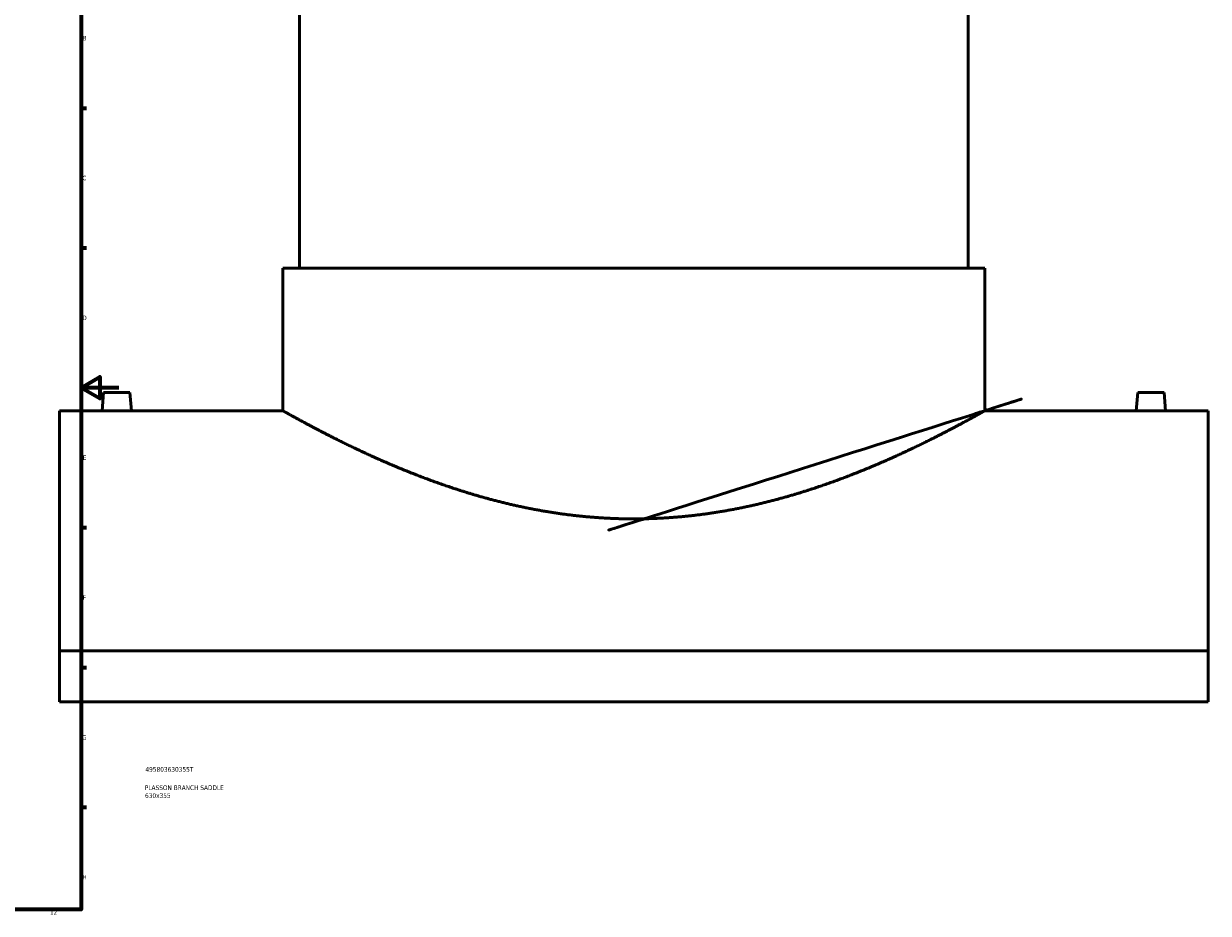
# Model space of a CAD drawing. Header units: millimetres. Extents: x -379 to 1593, y -430 to 1161.
# Tile 5 of 6: x 791 to 1419, y 18 to 490. Entities that reach past the tile are written whole.
import ezdxf

# ---------------------------------------------------------------- set-up
doc = ezdxf.new("R2010")
doc.units = ezdxf.units.MM
for name, color, linetype, lineweight in [('Border (ANSI)', 7, 'Continuous', 70), ('Title (ISO)', 7, 'Continuous', 50), ('Visible (ANSI)', 7, 'Continuous', 50)]:
    doc.layers.add(name, color=color, linetype=linetype, lineweight=lineweight)
doc.styles.add('Note Text (ANSI)', font='tahoma.ttf')
doc.styles.add('Note Text (ISO)', font='tahoma.ttf')

# ---------------------------------------------------------------- blocks, each defined once
blk = doc.blocks.new('Borders Default Border')
at = {"layer": 'Border (ANSI)'}
for p, q in [((820.999984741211, 445.4999923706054), (823.7999725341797, 445.4999923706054)), ((820.999984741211, 371.25), (823.7999725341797, 371.25)), ((820.999984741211, 222.7499961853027), (823.7999725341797, 222.7499961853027)), ((820.999984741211, 148.5000038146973), (823.7999725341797, 148.5000038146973)), ((820.999984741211, 74.25000190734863), (823.7999725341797, 74.25000190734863))]:
    blk.add_line(p, q, dxfattribs=at)
at = {"layer": 'Border (ANSI)', "flags": 128}
for points in [[(20, 20), (20, 574.000015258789), (820.999984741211, 574.000015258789), (820.999984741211, 20), (20, 20)], [(840.9999847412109, 297.0000076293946), (820.999984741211, 297.0000076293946), (830.9999847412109, 302.773494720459), (830.9999847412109, 291.2265014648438), (820.999984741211, 297.0000076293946)]]:
    blk.add_lwpolyline(points, dxfattribs=at)
at = {"layer": 'Border (ANSI)', "color": 5, "true_color": 0x0000ff, "char_height": 2.399999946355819, "attachment_point": 7, "style": 'Note Text (ANSI)'}
for s, insert in [('B', (821.8675532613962, 481.4250000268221)), ('C', (821.7146764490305, 407.1322123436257)), ('D', (821.7207137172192, 332.9250000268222)), ('E', (821.9142307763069, 258.6750000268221)), ('F', (821.9793846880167, 184.4250000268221)), ('G', (821.6038174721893, 110.1283225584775)), ('H', (821.7255759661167, 35.92500002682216)), ('12', (804.5164018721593, 17.20000005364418))]:
    blk.add_mtext(s, dxfattribs=dict(at, insert=insert))
blk = doc.blocks.new('Title Blocks ISO')
at = {"layer": 'Title (ISO)', "color": 232, "true_color": 0xca0064, "style": 'Note Text (ISO)'}
for tag, p in [('PART_NUMBER_001', (34.15585882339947, 73.12990756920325)), ('DESCRIPTION_001', (33.83688029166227, 63.39776635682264)), ('DESCRIPTION_002', (33.94769291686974, 59.17905135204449))]:
    blk.add_attdef(tag, p, '', height=2.5, dxfattribs=at)

msp = doc.modelspace()

# ---------------------------------------------------------------- linework, layer by layer
at = {"layer": 'Visible (ANSI)'}
for p, q in [((936.9637465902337, 533.686083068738), (936.9637465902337, 360.4360830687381)), ((1291.963746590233, 533.686083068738), (1291.963746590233, 360.4360830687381)), ((928.0887465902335, 360.4360830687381), (1300.838746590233, 360.4360830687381)), ((928.0887465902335, 360.4360830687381), (928.0887465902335, 284.8360830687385)), ((1300.838746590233, 360.4360830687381), (1300.838746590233, 284.8360830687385)), ((832.9637465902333, 294.4360830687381), (832.1238554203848, 284.8360830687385)), ((832.9637465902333, 294.4360830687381), (846.9637465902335, 294.4360830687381)), ((846.9637465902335, 294.4360830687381), (847.8036377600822, 284.8360830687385)), ((1381.963746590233, 294.4360830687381), (1381.123855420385, 284.8360830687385)), ((1395.963746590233, 294.4360830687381), (1381.963746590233, 294.4360830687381)), ((1395.963746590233, 294.4360830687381), (1396.803637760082, 284.8360830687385)), ((809.4637465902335, 284.8360830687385), (809.463746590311, 157.4042534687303)), ((832.1238554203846, 284.8360830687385), (809.4637465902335, 284.8360830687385)), ((928.0887465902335, 284.8360830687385), (847.8036377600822, 284.8360830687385)), ((1381.123855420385, 284.8360830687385), (1300.838746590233, 284.8360830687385)), ((1419.463746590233, 284.8360830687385), (1396.803637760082, 284.8360830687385)), ((1419.463746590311, 157.4042534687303), (1419.463746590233, 284.8360830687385)), ((1419.463746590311, 157.4042534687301), (809.463746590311, 157.4042534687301)), ((809.463746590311, 130.1993445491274), (809.463746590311, 157.4042534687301)), ((1419.463746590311, 157.4042534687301), (1419.463746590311, 130.1993445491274)), ((809.463746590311, 130.1993445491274), (1419.463746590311, 130.1993445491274))]:
    msp.add_line(p, q, dxfattribs=at)
for points, knots in [([(1300.838746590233, 284.8360830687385), (1300.838746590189, 284.8360830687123), (1300.548337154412, 284.6722810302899), (1299.353868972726, 284.0019086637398), (1298.449864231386, 283.4953511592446), (1296.0231549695, 282.1471555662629), (1294.500330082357, 281.3054695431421), (1290.85538857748, 279.3157891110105), (1288.73331830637, 278.1678758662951), (1281.53218682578, 274.336784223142), (1275.599058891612, 271.2552635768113), (1262.011055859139, 264.5780270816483), (1254.355165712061, 260.9869591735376), (1238.10774742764, 253.935035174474), (1228.914568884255, 250.2082730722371), (1208.846738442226, 243.0516315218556), (1197.971510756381, 239.6279741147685), (1180.845307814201, 235.2635197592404), (1174.996523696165, 233.9353807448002), (1163.111666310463, 231.6094071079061), (1157.075525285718, 230.6118521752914), (1144.919191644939, 229.0025724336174), (1138.797936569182, 228.390937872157), (1126.581753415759, 227.5787753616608), (1120.486813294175, 227.3783272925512), (1114.463746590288, 227.3783272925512)], [86.52642005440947, 86.52642005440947, 86.52642005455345, 86.52642005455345, 88.3247675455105, 88.3247675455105, 90.12311503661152, 90.12311503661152, 91.92146252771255, 91.92146252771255, 93.71981001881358, 93.71981001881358, 97.31650500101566, 97.31650500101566, 100.9131999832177, 100.9131999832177, 104.5270400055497, 104.5270400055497, 108.1408800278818, 108.1408800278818, 109.9478000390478, 109.9478000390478, 111.7547200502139, 111.7547200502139, 113.5616400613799, 113.5616400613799, 115.3685600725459, 115.3685600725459, 115.3685600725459, 115.3685600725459]), ([(839.9637465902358, 284.7430313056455), (838.9786851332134, 284.7430313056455), (837.9281091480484, 284.7478924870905), (835.9959063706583, 284.7654556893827), (835.1142739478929, 284.777904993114), (833.7226116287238, 284.8012718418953), (833.1197241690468, 284.8137052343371), (832.3203479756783, 284.831236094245), (832.1238554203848, 284.8360830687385), (832.1238554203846, 284.8360830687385)], [0, 0, 0, 0, 0.2955184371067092, 0.2955184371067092, 0.5910368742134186, 0.5910368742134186, 0.886485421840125, 0.886485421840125, 1.181933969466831, 1.181933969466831, 1.181933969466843, 1.181933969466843]), ([(847.8036377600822, 284.8360830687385), (847.8036377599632, 284.8360830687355), (847.6072510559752, 284.8312387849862), (846.8082739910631, 284.8137159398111), (846.2056798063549, 284.8012876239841), (844.8143015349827, 284.7779207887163), (843.9325286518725, 284.7654664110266), (841.9999184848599, 284.7478951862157), (840.9490755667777, 284.7430313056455), (839.9637465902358, 284.7430313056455)], [3.54580194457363, 3.54580194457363, 3.545801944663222, 3.545801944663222, 3.841170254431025, 3.841170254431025, 4.13653856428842, 4.13653856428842, 4.432137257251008, 4.432137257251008, 4.727735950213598, 4.727735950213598, 4.727735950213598, 4.727735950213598]), ([(1114.463746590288, 227.3783272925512), (1108.440679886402, 227.3783272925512), (1102.345739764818, 227.5787753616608), (1090.129556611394, 228.390937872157), (1084.008301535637, 229.0025724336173), (1071.851967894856, 230.6118521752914), (1065.81582687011, 231.6094071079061), (1053.930969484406, 233.9353807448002), (1048.082185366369, 235.2635197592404), (1030.955982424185, 239.6279741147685), (1020.080754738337, 243.0516315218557), (1000.012924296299, 250.2082730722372), (990.81974575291, 253.935035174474), (974.5723274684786, 260.9869591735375), (966.9164373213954, 264.5780270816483), (953.3284342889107, 271.2552635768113), (947.3953063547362, 274.3367842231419), (940.1941748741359, 278.1678758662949), (938.0721046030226, 279.3157891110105), (934.4271630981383, 281.3054695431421), (932.9043382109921, 282.1471555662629), (930.4776289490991, 283.4953511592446), (929.573624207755, 284.0019086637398), (928.3791560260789, 284.6722810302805), (928.0887465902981, 284.836083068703), (928.0887465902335, 284.8360830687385)], [0, 0, 0, 0, 1.806920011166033, 1.806920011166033, 3.613840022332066, 3.613840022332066, 5.420760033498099, 5.420760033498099, 7.227680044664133, 7.227680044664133, 10.8415200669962, 10.8415200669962, 14.45536008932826, 14.45536008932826, 18.05205507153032, 18.05205507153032, 21.64875005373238, 21.64875005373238, 23.44709754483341, 23.44709754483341, 25.24544503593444, 25.24544503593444, 27.04379252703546, 27.04379252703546, 28.84214001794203, 28.84214001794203, 28.8421400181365, 28.8421400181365]), ([(1388.963746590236, 284.7430313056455), (1387.978417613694, 284.7430313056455), (1386.927574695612, 284.7478951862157), (1384.994964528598, 284.7654664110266), (1384.113191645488, 284.7779207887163), (1382.721813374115, 284.8012876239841), (1382.119219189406, 284.8137159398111), (1381.320242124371, 284.8312387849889), (1381.123855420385, 284.8360830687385), (1381.123855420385, 284.8360830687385)], [2.363867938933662, 2.363867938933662, 2.363867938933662, 2.363867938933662, 2.659466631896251, 2.659466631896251, 2.955065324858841, 2.955065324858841, 3.250433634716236, 3.250433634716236, 3.54580194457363, 3.54580194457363, 3.545801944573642, 3.545801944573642]), ([(1396.803637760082, 284.8360830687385), (1396.803637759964, 284.8360830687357), (1396.607145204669, 284.8312360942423), (1395.807769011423, 284.8137052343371), (1395.204881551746, 284.8012718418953), (1393.813219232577, 284.777904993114), (1392.931586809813, 284.7654556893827), (1390.999384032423, 284.7478924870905), (1389.948808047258, 284.7430313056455), (1388.963746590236, 284.7430313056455)], [5.90966991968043, 5.90966991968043, 5.909669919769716, 5.909669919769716, 6.205118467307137, 6.205118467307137, 6.500567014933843, 6.500567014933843, 6.796085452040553, 6.796085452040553, 7.091603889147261, 7.091603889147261, 7.091603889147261, 7.091603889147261])]:
    msp.add_open_spline(points, degree=3, knots=knots, dxfattribs=at)

# ---------------------------------------------------------------- block references
msp.add_blockref('Borders Default Border', (0, 0))
msp.add_blockref('Title Blocks ISO', (821, 20)).add_auto_attribs({'PART_NUMBER_001': '495803630355T', 'DESCRIPTION_001': 'PLASSON BRANCH SADDLE', 'DESCRIPTION_002': '630x355'})

doc.saveas('drawing.dxf')
